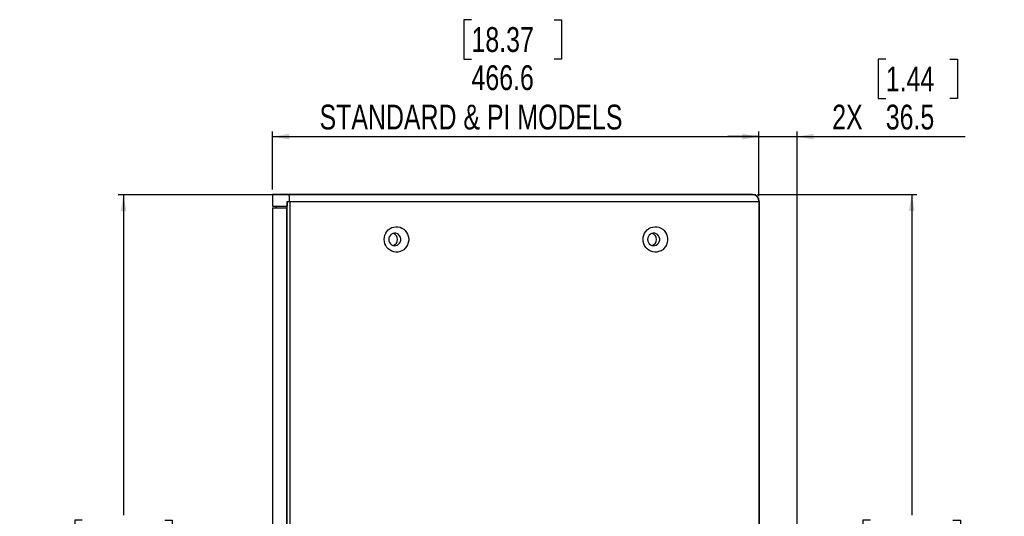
# Model space of a CAD drawing. Header units: millimetres. Extents: x 0 to 4205, y 0 to 2970.
# Tile 21 of 34: x 1564 to 2509, y 1163 to 1640. Entities that reach past the tile are written whole.
import ezdxf

# ---------------------------------------------------------------- set-up
doc = ezdxf.new("R2010")
doc.units = ezdxf.units.MM
doc.header["$LTSCALE"] = 5
doc.layers.add('SLD-0', color=7, linetype='Continuous')
doc.styles.add('SLDTEXTSTYLE0', font='TXT', dxfattribs={"width": 0.75})
doc.dimstyles.new('SLDDIMSTYLE0', dxfattribs={"dimtxt": 23.8125, "dimasz": 16, "dimexe": 0, "dimexo": 0.0625, "dimgap": 5.953125, "dimtad": 0, "dimtih": 1, "dimtoh": 1, "dimdec": 1, "dimrnd": 1e-09, "dimzin": 12, "dimdsep": 46, "dimtxsty": 'SLDTEXTSTYLE0', "dimsah": 1, "dimcen": 0.09, "dimadec": 0, "dimazin": 3, "dimtfac": 1, "dimtdec": 1, "dimtofl": 0, "dimtmove": 0, "dimatfit": 3, "dimfxl": 1, "dimfrac": 2, "dimtolj": 1, "dimtzin": 12, "dimarcsym": 0})
doc.dimstyles.new('SLDDIMSTYLE1', dxfattribs={"dimtxt": 23.8125, "dimasz": 16, "dimexe": 0, "dimexo": 0.0625, "dimgap": 5.953125, "dimtad": 0, "dimtih": 1, "dimtoh": 1, "dimdec": 1, "dimrnd": 1e-09, "dimzin": 12, "dimdsep": 46, "dimtxsty": 'SLDTEXTSTYLE0', "dimsah": 1, "dimcen": 0.09, "dimadec": 0, "dimazin": 3, "dimtfac": 1, "dimtdec": 1, "dimtmove": 0, "dimatfit": 0, "dimfxl": 1, "dimfrac": 2, "dimtolj": 1, "dimtzin": 12, "dimarcsym": 0})

# ---------------------------------------------------------------- blocks, each defined once
blk = doc.blocks.new('_D_14')
at = {"layer": 'SLD-0', "color": 7, "transparency": 16777216}
for p, q in [((2272.19, 1471.83), (2425.07, 1471.83)), ((2420.07, 1471.83), (2420.07, 1164.04)), ((2380.49, 1159.21), (2373.25, 1159.21)), ((2373.25, 1159.21), (2373.25, 1121.38)), ((2459.65, 1159.21), (2466.89, 1159.21)), ((2466.89, 1159.21), (2466.89, 1121.38)), ((2373.25, 1121.38), (2380.49, 1121.38)), ((2466.89, 1121.38), (2459.65, 1121.38)), ((2420.07, 702.68), (2420.07, 1009.13)), ((2272.19, 702.68), (2425.07, 702.68))]:
    blk.add_line(p, q, dxfattribs=at)
for points in [[(2420.07, 1471.83), (2417.32, 1455.83), (2422.82, 1455.83)], [(2420.07, 702.68), (2422.82, 718.68), (2417.32, 718.68)]]:
    blk.add_solid(points, dxfattribs=at)
at = {"layer": 'SLD-0', "color": 7, "transparency": 16777216, "char_height": 23.812, "attachment_point": 1, "style": 'SLDTEXTSTYLE0'}
for s, insert in [('30.28', (2380.49, 1152.07)), ('769.2', (2380.49, 1115.49)), ('OUTDOOR', (2340.06, 1077.66)), ('MODELS', (2356.08, 1039.82))]:
    blk.add_mtext(s, dxfattribs=dict(at, insert=insert))
blk = doc.blocks.new('_D_17')
at = {"layer": 'SLD-0', "color": 7, "transparency": 16777216}
for p, q in [((1817.4, 1471.53), (1658.9, 1471.53)), ((1663.9, 1471.53), (1663.9, 1164.04)), ((1624.33, 1159.21), (1617.08, 1159.21)), ((1617.08, 1159.21), (1617.08, 1121.38)), ((1703.48, 1159.21), (1710.72, 1159.21)), ((1710.72, 1159.21), (1710.72, 1121.38)), ((1617.08, 1121.38), (1624.33, 1121.38)), ((1710.72, 1121.38), (1703.48, 1121.38)), ((1663.9, 702.98), (1663.9, 1009.13)), ((1817.4, 702.98), (1658.9, 702.98))]:
    blk.add_line(p, q, dxfattribs=at)
for points in [[(1663.9, 1471.53), (1661.15, 1455.53), (1666.65, 1455.53)], [(1663.9, 702.98), (1666.65, 718.98), (1661.15, 718.98)]]:
    blk.add_solid(points, dxfattribs=at)
at = {"layer": 'SLD-0', "color": 7, "transparency": 16777216, "char_height": 23.812, "attachment_point": 1, "style": 'SLDTEXTSTYLE0'}
for s, insert in [('30.26', (1624.33, 1152.07)), ('768.6', (1624.33, 1115.49)), ('STANDARD &', (1564.29, 1077.66)), ('PI MODELS', (1582.54, 1039.82))]:
    blk.add_mtext(s, dxfattribs=dict(at, insert=insert))
blk = doc.blocks.new('_D_18')
at = {"layer": 'SLD-0', "color": 7, "transparency": 16777216}
for p, q in [((2395.2, 1601.68), (2387.96, 1601.68)), ((2387.96, 1601.68), (2387.96, 1563.85)), ((2456.76, 1601.68), (2464, 1601.68)), ((2464, 1601.68), (2464, 1563.85)), ((2387.96, 1563.85), (2395.2, 1563.85)), ((2464, 1563.85), (2456.76, 1563.85)), ((2273.54, 1470.18), (2273.54, 1532.27)), ((2310.07, 889.52), (2310.07, 1532.27)), ((2273.54, 1527.27), (2243.54, 1527.27)), ((2273.54, 1527.27), (2310.07, 1527.27)), ((2310.07, 1527.27), (2471.25, 1527.27))]:
    blk.add_line(p, q, dxfattribs=at)
for points in [[(2273.54, 1527.27), (2257.54, 1530.02), (2257.54, 1524.52)], [(2310.07, 1527.27), (2326.07, 1524.52), (2326.07, 1530.02)]]:
    blk.add_solid(points, dxfattribs=at)
at = {"layer": 'SLD-0', "color": 7, "transparency": 16777216, "char_height": 23.812, "attachment_point": 1, "style": 'SLDTEXTSTYLE0'}
for s, insert in [('1.44', (2395.2, 1594.54)), ('2X', (2343.8, 1557.96)), ('36.5', (2395.2, 1557.96))]:
    blk.add_mtext(s, dxfattribs=dict(at, insert=insert))
blk = doc.blocks.new('_D_19')
at = {"layer": 'SLD-0', "color": 7, "transparency": 16777216}
for p, q in [((1997.76, 1639.52), (1990.51, 1639.52)), ((1990.51, 1639.52), (1990.51, 1601.68)), ((2076.91, 1639.52), (2084.15, 1639.52)), ((2084.15, 1639.52), (2084.15, 1601.68)), ((1990.51, 1601.68), (1997.76, 1601.68)), ((2084.15, 1601.68), (2076.91, 1601.68)), ((1806.98, 1476.53), (1806.98, 1532.27)), ((2273.54, 1470.18), (2273.54, 1532.27)), ((1806.98, 1527.27), (2273.54, 1527.27))]:
    blk.add_line(p, q, dxfattribs=at)
for points in [[(1806.98, 1527.27), (1822.98, 1524.52), (1822.98, 1530.02)], [(2273.54, 1527.27), (2257.54, 1530.02), (2257.54, 1524.52)]]:
    blk.add_solid(points, dxfattribs=at)
at = {"layer": 'SLD-0', "color": 7, "transparency": 16777216, "attachment_point": 1, "style": 'SLDTEXTSTYLE0'}
for s, insert, char_height in [('18.37', (1997.76, 1632.38), 23.812), ('466.6', (1997.76, 1595.8), 23.812), ('STANDARD & PI MODELS', (1851.97, 1557.96), 23.8125)]:
    blk.add_mtext(s, dxfattribs=dict(at, insert=insert, char_height=char_height))

msp = doc.modelspace()

# ---------------------------------------------------------------- linework, layer by layer
at = {"color": 7, "linetype": 'Continuous', "lineweight": 25}
for p, q in [((1806.976078, 1471.529401), (1806.976078, 1460.480429)), ((1822.401015, 1471.529401), (1806.976078, 1471.529401)), ((1820.89111, 1465.17942), (1823.272673, 1465.17942)), ((1820.89111, 1465.17942), (1820.89111, 1460.480429)), ((1820.929347, 709.326204), (1820.929347, 1465.17942)), ((2267.194604, 1471.529401), (1822.401015, 1471.529401)), ((1823.272673, 1465.17942), (2273.544604, 1465.17942)), ((1823.386816, 1465.17942), (1823.386816, 709.326204)), ((1823.386816, 1465.17942), (2273.544604, 1465.17942)), ((2273.544604, 1465.17942), (2273.544604, 709.326204)), ((1806.976078, 1460.480429), (1820.89111, 1460.480429)), ((1806.976078, 1458.910681), (1806.976078, 818.331703)), ((1806.976078, 1458.910681), (1820.190517, 1458.910681)), ((1810.151068, 1460.480429), (1810.151068, 1458.910681)), ((1820.190517, 1458.910681), (1820.190517, 715.600004)), ((1820.190517, 1458.910681), (1820.929347, 1458.910681)), ((1820.89111, 1460.480429), (1820.929347, 1460.480429))]:
    msp.add_line(p, q, dxfattribs=at)
at = {"color": 7, "linetype": 'Continuous', "lineweight": 25, "flags": 128}
for points in [[(1913.949577, 1428.603388), (1914.118973, 1430.663861), (1914.622275, 1432.665027), (1915.445028, 1434.549368), (1916.563539, 1436.262644), (1917.945651, 1437.755621), (1919.551579, 1438.985265), (1921.335159, 1439.91623), (1923.245041, 1440.521754), (1925.226329, 1440.784431), (1927.221952, 1440.696634), (1929.17457, 1440.260983), (1931.027977, 1439.489938), (1932.728885, 1438.405729), (1934.228299, 1437.039531), (1935.483126, 1435.430623), (1936.457274, 1433.625317), (1937.122701, 1431.67553), (1937.460272, 1429.637349), (1937.460272, 1427.569426), (1937.122701, 1425.531305), (1936.457274, 1423.581518), (1935.483126, 1421.776212), (1934.228299, 1420.167304), (1932.728885, 1418.801046), (1931.027977, 1417.716838), (1929.17457, 1416.945792), (1927.221952, 1416.510142), (1925.226329, 1416.422404), (1923.245041, 1416.685022), (1921.335159, 1417.290605), (1919.551579, 1418.22157), (1917.945651, 1419.451214), (1916.563539, 1420.944131), (1915.445028, 1422.657407), (1914.622275, 1424.541748), (1914.118973, 1426.542974), (1913.949577, 1428.603388)], [(2162.361538, 1428.603388), (2162.530934, 1430.663861), (2163.034243, 1432.665027), (2163.856996, 1434.549368), (2164.975515, 1436.262644), (2166.357627, 1437.755621), (2167.96357, 1438.985265), (2169.747135, 1439.91623), (2171.657031, 1440.521754), (2173.638297, 1440.784431), (2175.633943, 1440.696634), (2177.586554, 1440.260983), (2179.43996, 1439.489938), (2181.140846, 1438.405729), (2182.640275, 1437.039531), (2183.895109, 1435.430623), (2184.86925, 1433.625317), (2185.534676, 1431.67553), (2185.872247, 1429.637349), (2185.872247, 1427.569426), (2185.534676, 1425.531305), (2184.86925, 1423.581518), (2183.895109, 1421.776212), (2182.640275, 1420.167304), (2181.140846, 1418.801046), (2179.43996, 1417.716838), (2177.586554, 1416.945792), (2175.633943, 1416.510142), (2173.638297, 1416.422404), (2171.657031, 1416.685022), (2169.747135, 1417.290605), (2167.96357, 1418.22157), (2166.357627, 1419.451214), (2164.975515, 1420.944131), (2163.856996, 1422.657407), (2163.034243, 1424.541748), (2162.530934, 1426.542974), (2162.361538, 1428.603388)], [(1918.331919, 1428.603388), (1918.513833, 1427.112676), (1919.048129, 1425.715602), (1919.90125, 1424.499966), (1921.019552, 1423.542178), (1922.332821, 1422.902382), (1923.758505, 1422.62081), (1925.207047, 1422.715164), (1926.587401, 1423.179484), (1927.812843, 1423.984624), (1928.806392, 1425.079978), (1929.505615, 1426.396705), (1929.86655, 1427.852131), (1929.86655, 1429.354704), (1929.505615, 1430.810071), (1928.806392, 1432.126797), (1927.812843, 1433.222152), (1926.587401, 1434.027291), (1925.207047, 1434.491611), (1923.758505, 1434.585965), (1922.332821, 1434.304393), (1921.019552, 1433.664656), (1919.90125, 1432.706869), (1919.048129, 1431.491233), (1918.513833, 1430.094159), (1918.331919, 1428.603388)], [(2166.743902, 1428.603388), (2166.925808, 1427.112676), (2167.460104, 1425.715602), (2168.313218, 1424.499966), (2169.431535, 1423.542178), (2170.744797, 1422.902382), (2172.170481, 1422.62081), (2173.619015, 1422.715164), (2174.999377, 1423.179484), (2176.224826, 1423.984624), (2177.218376, 1425.079978), (2177.91759, 1426.396705), (2178.278541, 1427.852131), (2178.278541, 1429.354704), (2177.91759, 1430.810071), (2177.218376, 1432.126797), (2176.224826, 1433.222152), (2174.999377, 1434.027291), (2173.619015, 1434.491611), (2172.170481, 1434.585965), (2170.744797, 1434.304393), (2169.431535, 1433.664656), (2168.313218, 1432.706869), (2167.460104, 1431.491233), (2166.925808, 1430.094159), (2166.743902, 1428.603388)]]:
    msp.add_lwpolyline(points, dxfattribs=at)
at = {"color": 7, "linetype": 'Continuous', "lineweight": 25}
for centre, radius, start, end in [((2267.194604, 1465.179404), 6.35, 360, 90), ((1920.908921, 1428.681856), 5.946921, 359.243975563, 73.543363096), ((1920.908834, 1428.524984), 5.947007, 286.457264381, 0.75539696), ((2169.32089, 1428.681866), 5.946913, 359.243874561, 73.543272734), ((2169.320803, 1428.524973), 5.946999, 286.457354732, 0.755497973)]:
    msp.add_arc(centre, radius, start, end, dxfattribs=at)
msp.add_open_spline([(1823.272673, 1465.17942), (1823.263006, 1465.889239), (1823.243671, 1467.308816), (1823.09349, 1469.202332), (1822.873471, 1470.638574), (1822.628592, 1471.415524), (1822.466686, 1471.49654), (1822.401015, 1471.529401)], degree=3, knots=[0, 0, 0, 0, 0.2126187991, 0.425219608, 0.6385285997, 0.853383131, 1, 1, 1, 1], dxfattribs=at)
at = {"layer": 'SLD-0', "color": 7}
for p, q in [((2267.194604, 1471.829404), (1806.676082, 1471.829404)), ((1806.676082, 1471.829404), (1806.676082, 1460.480404)), ((2273.844604, 1465.179404), (2273.844604, 709.326204))]:
    msp.add_line(p, q, dxfattribs=at)
msp.add_arc((2267.194604, 1465.179404), 6.65, 0, 90, dxfattribs=at)

# ---------------------------------------------------------------- dimensions: what is measured, and where the dimension line sits
for base, p1, p2, text, dimstyle, picture, middle in [((2273.544604, 1585.806478), (1806.976082, 1471.529404), (2273.544604, 1465.179404), '<>\\PSTANDARD & PI MODELS', 'SLDDIMSTYLE0', '_D_19', (2037.333349, 1585.806478)), ((2310.069804, 1566.888774), (2273.544604, 1465.179404), (2310.069804, 884.522936), '2X<>', 'SLDDIMSTYLE1', '_D_18', (2407.524559, 1566.888774))]:
    dim = msp.add_linear_dim(base=base, p1=p1, p2=p2, text=text, dimstyle=dimstyle, dxfattribs=at)
    dim.commit()
    dim.dimension.update_dxf_attribs({"geometry": picture, "text_midpoint": middle, "dimtype": 160})
for base, p1, p2, text, picture, middle in [((1663.902552, 702.976204), (1822.401002, 1471.529404), (1822.401002, 702.976204), '<>\\PSTANDARD &\\PPI MODELS', '_D_17', (1663.902552, 1086.582716)), ((2420.069804, 702.676204), (2267.194604, 1471.829404), (2267.194604, 702.676204), '<>\\POUTDOOR\\PMODELS', '_D_14', (2420.069804, 1086.582716))]:
    dim = msp.add_linear_dim(base=base, p1=p1, p2=p2, angle=90, text=text, dimstyle='SLDDIMSTYLE0', dxfattribs=at)
    dim.commit()
    dim.dimension.update_dxf_attribs({"geometry": picture, "text_midpoint": middle, "dimtype": 160})

doc.saveas('drawing.dxf')
